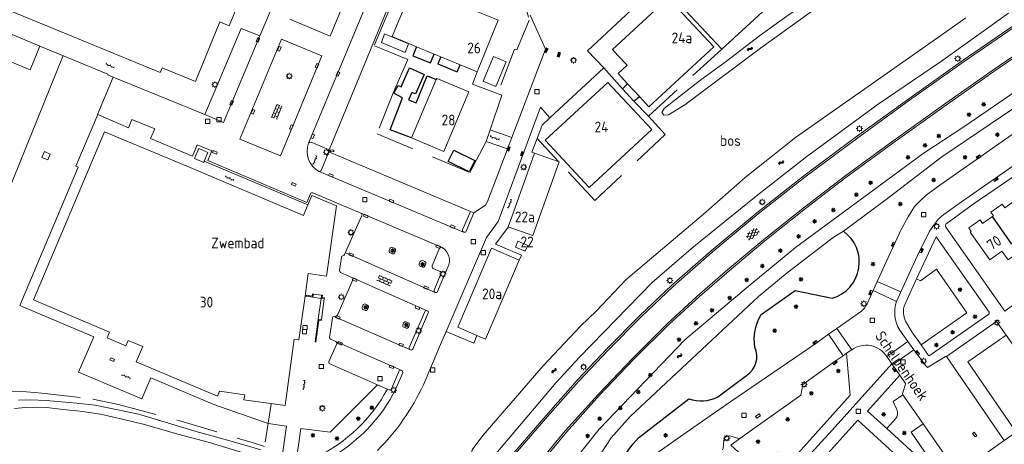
# Model space of a CAD drawing. Extents: x 168769 to 512904, y 516715 to 1559940.
# Tile 88 of 256: x 169303 to 169532, y 520056 to 520155. Entities that reach past the tile are written whole.
import ezdxf

# ---------------------------------------------------------------- set-up
doc = ezdxf.new("R2010")
doc.units = 0
doc.header["$MEASUREMENT"] = 0
doc.linetypes.add('LP', pattern=[14, 9, -5])
doc.layers.get('0').update_dxf_attribs({"linetype": 'CONTINUOUS'})
for name, color, linetype, lineweight in [('B01_HOOFDGEBOUW', 10, 'CONTINUOUS', 0), ('B02_bijgebouw', 12, 'CONTINUOUS', 0), ('B03_Overig_bouwwerk', 12, 'CONTINUOUS', 0), ('B07_scheidingsmuur', 14, 'CONTINUOUS', 25), ('Q04_wegmarkering', 7, 'CONTINUOUS', 0), ('Q21_LANTAARNPAAL', 7, 'CONTINUOUS', 18), ('Q23_kolk', 7, 'CONTINUOUS', 18), ('Q26_BOOM', 7, 'CONTINUOUS', 18), ('Q28_rioolput', 7, 'CONTINUOUS', 18), ('Q92_BRANDKRAAN', 7, 'CONTINUOUS', 0), ('Q96_STRAATKOLK', 7, 'CONTINUOUS', 0), ('Q97_TROTTOIRKOLK', 7, 'CONTINUOUS', 0), ('S01_symb_gesloten_verh', 7, 'CONTINUOUS', 0), ('S02_symb_open_verh', 7, 'CONTINUOUS', 13), ('T01_Muur', 10, 'CONTINUOUS', 0), ('T03_HEK', 34, 'CONTINUOUS', 0), ('T09_INSTEEKSLOOT', 72, 'CONTINUOUS', 0), ('T51_CULTUURSCHEIDING', 3, 'CONTINUOUS', 0), ('V00_kant_verharding', 252, 'CONTINUOUS', 0), ('V11_VERKEERSDREMPEL', 7, 'CONTINUOUS', 0)]:
    doc.layers.add(name, color=color, linetype=linetype, lineweight=lineweight)
for name, color, linetype in [('B14_dakrand_bijgebouw', 30, 'CONTINUOUS'), ('S05_Water', 132, 'CONTINUOUS'), ('T20_TALUD', 34, 'CONTINUOUS'), ('Z02_Huisnummer', 253, 'CONTINUOUS'), ('Z05_Cultuuraanduiding', 3, 'CONTINUOUS'), ('Z06_STRAATNAAM', 7, 'CONTINUOUS'), ('Z09_FUNCTIEAANDUIDING', 7, 'CONTINUOUS')]:
    doc.layers.add(name, color=color, linetype=linetype)
doc.styles.add('ISOCP', font='isocp.shx', dxfattribs={"height": 1.8})

# ---------------------------------------------------------------- blocks, each defined once
blk = doc.blocks.new('Q21')
at = {"color": 0}
for points in [[(-1.5, 0), (-1, 0)], [(-1.06, 1.06), (-0.71, 0.71)], [(0, 1.5), (0, 1)], [(1.06, 1.06), (0.71, 0.71)], [(1.5, 0), (1, 0)], [(-1.06, -1.06), (-0.71, -0.71)], [(0, -1.5), (0, -1)], [(1.06, -1.06), (0.71, -0.71)]]:
    blk.add_lwpolyline(points, dxfattribs=at)
blk.add_circle((0, 0), 1, dxfattribs=at)
blk = doc.blocks.new('Q26')
at = {"color": 0}
for p, q in [((-1, 0), (1, 0)), ((-0.7, 0.7), (0.7, -0.7)), ((0.7, 0.7), (-0.7, -0.7)), ((0, 1), (0, -1))]:
    blk.add_line(p, q, dxfattribs=at)
blk = doc.blocks.new('Q28')
at = {"color": 0}
blk.add_lwpolyline([(1, 1), (1, -1), (-1, -1), (-1, 1)], close=True, dxfattribs=at)
blk = doc.blocks.new('Q97')
blk.add_hatch(color=256).paths.add_polyline_path([(-1, 1), (-1, 0), (1, 1)])
blk.add_line((1, 1), (-1, 0))
at = {"color": 0}
for points in [[(-1, 0), (-1, 1), (1, 1), (1, 0), (-1, 0)], [(0, 0.8), (0, 1)]]:
    blk.add_lwpolyline(points, dxfattribs=at)
blk = doc.blocks.new('Q23')
at = {"color": 0}
blk.add_lwpolyline([(0.99, -0.5), (-0.99, -0.5), (-0.99, 0.5), (0.99, 0.5), (0.99, -0.5)], dxfattribs=at)
blk = doc.blocks.new('Q96')
for p, q in [((-1, 0.88), (1, 0.88)), ((-1, 0.75), (1, 0.75)), ((-1, 0.63), (1, 0.63)), ((-1, 0.5), (1, 0.5)), ((-1, 0.38), (1, 0.38)), ((-1, 0.25), (1, 0.25)), ((-1, 0.12), (1, 0.12))]:
    blk.add_line(p, q)
at = {"color": 0}
blk.add_lwpolyline([(1, 1), (1, 0), (-1, 0), (-1, 1), (1, 1)], dxfattribs=at)
blk = doc.blocks.new('S05')
at = {"color": 0}
for p, q in [((0.08, 0.3), (0.38, 0.59)), ((0.11, -0.19), (0.41, 0.09)), ((0.38, 0.59), (0.68, 0.71)), ((0.41, 0.09), (0.71, 0.21)), ((0.68, 0.71), (1.01, 0.62)), ((0.71, 0.21), (1.02, 0.12)), ((1.01, 0.62), (1.33, 0.37)), ((1.02, 0.12), (1.36, -0.12)), ((1.33, 0.37), (1.66, 0.13)), ((1.66, 0.13), (1.97, 0.04)), ((1.97, 0.04), (2.28, 0.16)), ((2.28, 0.16), (2.58, 0.44)), ((1.36, -0.12), (1.68, -0.37)), ((1.68, -0.37), (2, -0.46)), ((2, -0.46), (2.31, -0.33)), ((2.31, -0.33), (2.61, -0.05))]:
    blk.add_line(p, q, dxfattribs=at)
blk = doc.blocks.new('S014')
at = {"color": 0}
for p, q in [((0, -0.75), (4.2, 1.67)), ((0, 0.65), (1.78, 1.67)), ((5.07, -1.52), (0, 1.4)), ((2.64, -1.52), (0, 0)), ((1.08, -1.52), (6.15, 1.4)), ((6.15, -0.75), (1.95, 1.67)), ((3.51, -1.52), (6.15, 0)), ((6.15, 0.65), (4.37, 1.67))]:
    blk.add_line(p, q, dxfattribs=at)
blk = doc.blocks.new('S026')
for p, q in [((0, 0), (4.4, 0)), ((0.2, 0.5), (0.2, 0)), ((1.2, 0), (1.2, -0.5)), ((2.2, 0.5), (2.2, 0)), ((3.2, 0), (3.2, -0.5)), ((4.2, 0.5), (4.2, 0))]:
    blk.add_line(p, q)
blk = doc.blocks.new('S024')
at = {"color": 0}
for p, q in [((0, 1.2), (6.7, 1.2)), ((0, 0), (6.7, 0)), ((0.2, 1.2), (0.2, 0)), ((1.25, 1.5), (1.25, 1.2)), ((1.25, 0), (1.25, -1.2)), ((2.3, 1.2), (2.3, 0)), ((3.35, 1.5), (3.35, 1.2)), ((3.35, 0), (3.35, -1.2)), ((4.4, 1.2), (4.4, 0)), ((5.45, 1.5), (5.45, 1.2)), ((5.45, 0), (5.45, -1.2)), ((6.5, 1.2), (6.5, 0)), ((0, -1.2), (6.7, -1.2)), ((0.2, -1.2), (0.2, -1.5)), ((2.3, -1.2), (2.3, -1.5)), ((4.4, -1.2), (4.4, -1.5)), ((6.5, -1.2), (6.5, -1.5))]:
    blk.add_line(p, q, dxfattribs=at)
blk = doc.blocks.new('Q92')
at = {"color": 0}
blk.add_ellipse((0, 0), major_axis=(-0.991, 0), ratio=0.499983, start_param=1.570796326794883, end_param=7.853981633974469, dxfattribs=at)

msp = doc.modelspace()

# ---------------------------------------------------------------- linework, layer by layer
at = {"layer": 'B01_HOOFDGEBOUW'}
for points in [[(169345.03, 520190.15), (169354.74, 520186.14), (169352.96, 520181.86), (169359.55, 520179.11), (169353.29, 520163.99), (169355.41, 520163.11), (169351.38, 520153.31), (169349.24, 520154.19), (169343.51, 520140.33), (169335.79, 520143.51), (169335.33, 520142.39), (169300.74, 520156.62)], [(169465.82, 520169.21), (169455.27, 520159.53), (169466.11, 520147.86)], [(169484.1, 520164.41), (169466.11, 520147.86)], [(169395.01, 520148.43), (169389.32, 520150.79), (169394.32, 520162.81), (169414.06, 520154.6), (169409.12, 520142.57), (169405.22, 520144.19)], [(169441.4, 520146.97), (169440.66, 520147.77), (169453.68, 520159.82), (169464.28, 520148.37)], [(169395.01, 520148.43), (169399.14, 520146.71)], [(169464.28, 520148.37), (169449.16, 520134.38), (169446.93, 520136.78)], [(169400.69, 520146.07), (169399.14, 520146.71)], [(169400.69, 520146.07), (169405.22, 520144.19)], [(169441.87, 520146.48), (169441.4, 520146.97)], [(169441.96, 520142.15), (169444.09, 520144.12), (169441.87, 520146.48)], [(169441.96, 520142.15), (169444.14, 520139.79), (169446.93, 520136.78)], [(169399.63, 520140.81), (169399.73, 520141.04), (169407.21, 520137.91), (169401.36, 520124.01), (169393.89, 520127.15)], [(169399.63, 520140.81), (169393.89, 520127.15)], [(169449.81, 520129.14), (169435.21, 520115.61), (169425.02, 520126.6), (169439.63, 520140.12), (169449.81, 520129.14)], [(169348.68, 520066.97), (169329.75, 520074.92), (169331.27, 520078.51), (169327.86, 520079.95), (169327.33, 520078.71), (169322.95, 520080.54), (169323.54, 520081.87), (169305.84, 520089.4), (169322.39, 520128.57), (169341.4, 520120.67)], [(169416.35, 520106.4), (169422.14, 520104.43), (169428.27, 520121.56), (169422.49, 520123.62)], [(169422.49, 520123.62), (169417.2, 520108.8)], [(169341.4, 520120.67), (169368.72, 520109.11), (169369.75, 520111.54)], [(169369.75, 520111.54), (169370.68, 520113.74), (169376.38, 520111.34), (169374.08, 520094.91), (169369.79, 520095.52), (169369.06, 520090.28)], [(169534.27, 520112.43), (169532.05, 520110.87), (169531.47, 520111.69), (169528.84, 520109.84), (169529.42, 520109.03), (169529.18, 520108.86)], [(169417.2, 520108.8), (169416.35, 520106.4), (169416.35, 520106.4)], [(169529.18, 520108.86), (169526.87, 520107.24), (169526.3, 520108.05), (169523.66, 520106.21), (169524.24, 520105.38), (169524.01, 520105.21), (169528.55, 520098.76), (169531.37, 520100.73)], [(169420.37, 520100.73), (169418.06, 520101.67), (169418.64, 520103.06), (169420.93, 520102.11), (169420.37, 520100.73)], [(169534.04, 520102.61), (169535.44, 520100.57), (169532.82, 520098.75), (169531.37, 520100.73)], [(169418.95, 520098.67), (169412.48, 520101.46), (169404.62, 520083.02), (169409.11, 520081.12)], [(169417.38, 520094.98), (169418.95, 520098.67)], [(169409.11, 520081.12), (169411.13, 520080.27), (169417.38, 520094.98)], [(169369.06, 520090.28), (169367.65, 520080.11), (169367.25, 520080.16)], [(169367.25, 520080.16), (169366.56, 520080.26), (169364.4, 520064.77)], [(169364.4, 520064.77), (169354.84, 520066.1), (169355.01, 520067.29), (169349.16, 520068.09), (169348.68, 520066.97)]]:
    msp.add_lwpolyline(points, dxfattribs=at)
msp.add_lwpolyline([(169343.34, 520122.34), (169344.3, 520124.66), (169346.42, 520123.76), (169345.58, 520121.73), (169345.46, 520121.45)], close=True, dxfattribs=at)
at = {"layer": 'B02_bijgebouw'}
for points in [[(169387.58, 520151.4), (169393.14, 520149.08), (169392.42, 520147.09), (169386.86, 520149.41), (169387.58, 520151.4)], [(169413.51, 520139.14), (169410.54, 520140.36), (169412.94, 520146.15), (169415.9, 520144.92), (169413.51, 520139.14)]]:
    msp.add_lwpolyline(points, dxfattribs=at)
at = {"layer": 'B03_Overig_bouwwerk'}
msp.add_lwpolyline([(169308.37, 520123.97), (169307.79, 520122.61), (169309.16, 520122.03), (169309.73, 520123.39), (169308.37, 520123.97)], dxfattribs=at)
at = {"layer": 'B07_scheidingsmuur'}
msp.add_lwpolyline([(169533.71, 520102.38), (169529.18, 520108.86)], dxfattribs=at)
at = {"layer": 'B14_dakrand_bijgebouw'}
for points in [[(169395.01, 520148.43), (169394.14, 520146.33), (169398.29, 520144.68), (169399.14, 520146.71)], [(169391.79, 520136.51), (169389.76, 520137.57), (169390.72, 520139.42), (169391.49, 520139.1), (169393.36, 520143.47), (169396.81, 520141.95), (169394.82, 520137.41), (169393.92, 520137.75), (169393.14, 520136.02)], [(169393.14, 520136.02), (169394.92, 520135.36), (169397.53, 520141.66), (169399.63, 520140.81)], [(169444.14, 520139.79), (169443, 520138.64), (169445.67, 520135.7), (169446.93, 520136.78)], [(169393.89, 520127.15), (169388.9, 520129.06), (169391.79, 520136.51)], [(169408.58, 520121.93), (169407.31, 520119.24), (169402.42, 520121.7), (169403.7, 520124.33), (169408.58, 520121.93)]]:
    msp.add_lwpolyline(points, dxfattribs=at)
at = {"layer": 'B14_dakrand_bijgebouw', "flags": 128}
msp.add_lwpolyline([(169400.69, 520146.07), (169400.01, 520144.43), (169404.53, 520142.58), (169405.22, 520144.19)], dxfattribs=at)
at = {"layer": 'Q04_wegmarkering'}
for points in [[(169365.51, 520154.82), (169374.89, 520150.88), (169384.58, 520174.35)], [(169389.98, 520174.27), (169369.88, 520125.92)], [(169345.71, 520132.6), (169350.06, 520130.78), (169358.55, 520150.98)], [(169363.36, 520123.02), (169353.91, 520126.87), (169363.57, 520150.19), (169373, 520146.29), (169363.36, 520123.02)], [(169372.32, 520119.32), (169406, 520105.2)], [(169382.12, 520109.59), (169401.01, 520101.61)], [(169378.47, 520100.36), (169399.39, 520091.14)], [(169379.99, 520094.64), (169397.5, 520086.86)], [(169375.97, 520085.47), (169393.6, 520077.74)], [(169391.61, 520072.95), (169376.27, 520079.69)]]:
    msp.add_lwpolyline(points, dxfattribs=at)
at = {"layer": 'T01_Muur'}
for points in [[(169369.39, 520090.24), (169369.42, 520090.46), (169370.71, 520090.28), (169370.78, 520090.81), (169371.01, 520090.77)], [(169371.01, 520090.77), (169370.91, 520090.03)], [(169369.39, 520090.23), (169369.39, 520090.24)], [(169370.91, 520090.03), (169369.39, 520090.23)], [(169372.8, 520089.76), (169372.9, 520090.52)], [(169373.55, 520089.67), (169372.8, 520089.76)], [(169372.9, 520090.52), (169372.9, 520090.52), (169373.1, 520090.48)], [(169373.1, 520090.48), (169373.04, 520089.94), (169373.58, 520089.88), (169373.55, 520089.67)], [(169372.13, 520084.92), (169371.39, 520079.59), (169371.6, 520079.56), (169372.31, 520084.68), (169372.85, 520084.61), (169372.88, 520084.82)], [(169372.88, 520084.82), (169372.13, 520084.92)]]:
    msp.add_lwpolyline(points, dxfattribs=at)
at = {"layer": 'T03_HEK', "linetype": 'LP'}
for points in [[(169415.24, 520177.53), (169421.26, 520154.64), (169418.41, 520147.69), (169417.83, 520147.88)], [(169385.26, 520148.89), (169394.96, 520171.86)], [(169385.24, 520148.65), (169393.03, 520145.45), (169389.7, 520137.79), (169385.84, 520128.13), (169407.46, 520119.07), (169411.24, 520126.35)], [(169417.83, 520147.88), (169413.89, 520137.52)], [(169449.07, 520132.27), (169466.11, 520147.86)], [(169438.69, 520143.48), (169443, 520138.64)], [(169412.17, 520129.05), (169414.92, 520137.13), (169408.09, 520139.73), (169409.12, 520142.57)], [(169445.67, 520135.7), (169449.07, 520132.27)], [(169449.07, 520132.27), (169452.98, 520127.97), (169436.54, 520112.57), (169428.27, 520121.56)], [(169428.08, 520121.63), (169423.16, 520127)], [(169289.47, 520064.28), (169292.26, 520065.85), (169294.58, 520066.93), (169298.12, 520067.94), (169302.39, 520068.15), (169307.75, 520067.68), (169319.6, 520066.26), (169325.65, 520065.02), (169339.88, 520061.2), (169356.77, 520056.14)], [(169361.14, 520065.12), (169359.62, 520055.24), (169356.77, 520056.14)]]:
    msp.add_lwpolyline(points, dxfattribs=at)
at = {"layer": 'T09_INSTEEKSLOOT'}
for points in [[(169504.12, 520112.57), (169517.36, 520122.72), (169550.68, 520145.29), (169576, 520161.9), (169584.45, 520167), (169602.13, 520176.55), (169616.61, 520184.09), (169636.63, 520194.11), (169646.49, 520198.58), (169668.69, 520208.02)], [(169503.94, 520168.39), (169486.51, 520156.28), (169475.13, 520148.06), (169457.51, 520134.85), (169453.72, 520132.53), (169452.66, 520132.49), (169452.18, 520133.08), (169452.73, 520133.99), (169460.97, 520140.46), (169467.22, 520145.02), (169474.95, 520150.99), (169481.58, 520155.75), (169494.15, 520164.08)], [(169532.91, 520156.27), (169517.04, 520144.9), (169502.57, 520135.04), (169485.94, 520122.84), (169474.11, 520113.61), (169459.53, 520101.73), (169449.89, 520093.43), (169433.01, 520076.03), (169427.57, 520070.15), (169413.92, 520054.01), (169411.1, 520052.19), (169409.54, 520052.22), (169408.67, 520052.6), (169407.83, 520053.56), (169407.99, 520054.44), (169410.5, 520057.81), (169424.53, 520074.01), (169433.19, 520083.3), (169436.9, 520086.76), (169443.77, 520094.11), (169461.89, 520109.37), (169471.6, 520117.91), (169483.31, 520127.29), (169517.14, 520151.05)], [(169517.14, 520151.05), (169523, 520155.16)], [(169542.58, 520143.47), (169522.71, 520129.89), (169513.01, 520123.53), (169483.34, 520101.59), (169471.84, 520092.16), (169457.52, 520080.08), (169437.54, 520059.23), (169430.01, 520049.79), (169429.19, 520047.95), (169429.4, 520046.63), (169430.65, 520045.28), (169432.72, 520045.23), (169433.94, 520045.9), (169435.04, 520047.64), (169437.92, 520053.44), (169440.39, 520057.27), (169444.8, 520062.22), (169474.71, 520090.22), (169481.33, 520095.68), (169492.1, 520103.94)], [(169492.1, 520103.94), (169494.47, 520105.4), (169504.12, 520112.57)]]:
    msp.add_lwpolyline(points, dxfattribs=at)
at = {"layer": 'T20_TALUD'}
msp.add_lwpolyline([(169430.65, 520045.28), (169433.02, 520042.9, 0.329643), (169438.81, 520044.48), (169441.95, 520047.78), (169442.64, 520051.28, -0.087769), (169446.7, 520057.2), (169458.48, 520066.35, 0.210944), (169465.24, 520066.78), (169471.89, 520071.8, 0.372841), (169473.86, 520078.37, -0.191214), (169475.34, 520085.97), (169483.21, 520091.6), (169491.88, 520089.77, 0.622796), (169494.47, 520105.4)], format="xyb", dxfattribs=at)
at = {"layer": 'T51_CULTUURSCHEIDING'}
for points in [[(169289.47, 520064.28), (169285.73, 520081.75), (169285.04, 520084.37), (169285.46, 520091.66), (169291.29, 520092.71), (169301.07, 520117.57), (169312.75, 520146.35)], [(169511.51, 520094.28), (169512.42, 520093.86), (169516.12, 520096.55), (169523.23, 520086.4), (169512.55, 520078.93)], [(169532.35, 520081.17), (169523.45, 520074.93), (169534.74, 520058.52)], [(169495.21, 520076.94), (169496.04, 520067.16), (169483.9, 520053.69), (169479.27, 520053.86), (169475.09, 520049.29)], [(169519.23, 520048.03), (169514.41, 520052.42), (169510.24, 520058.53), (169513.04, 520060.48)]]:
    msp.add_lwpolyline(points, dxfattribs=at)
msp.add_lwpolyline([(169508.3, 520067.27), (169506.08, 520065.73), (169506.94, 520063.82, -0.298323), (169506.59, 520061.65), (169504.54, 520059.4)], format="xyb", dxfattribs=at)
at = {"layer": 'V00_kant_verharding'}
for points in [[(169340.75, 520191.76), (169342.03, 520192.46), (169343.05, 520192.58), (169361.34, 520184.84), (169366.9, 520182.41), (169367.9, 520181.84), (169368.69, 520180.75), (169369.15, 520179.75), (169369.51, 520178.62), (169369.26, 520176.82), (169368.44, 520175.23), (169368.07, 520175.27), (169364.17, 520176.88), (169357.88, 520161.57), (169358.08, 520161.41), (169362.2, 520159.57), (169358.55, 520150.98), (169354.16, 520152.66)], [(169394.28, 520171.88), (169374.68, 520124.41)], [(169631.38, 520169.17), (169606.18, 520164.62), (169588.05, 520161.29), (169583.29, 520160.24), (169581.17, 520159.54), (169579.09, 520158.78), (169577.22, 520157.83), (169575.55, 520156.87), (169573.51, 520155.55), (169565.27, 520149.88), (169540, 520132.28), (169516.9, 520116.18), (169513.76, 520113.82), (169512.32, 520112.48), (169511.01, 520111.16), (169509.52, 520108.75), (169507.94, 520105.8), (169504.57, 520098.6)], [(169426.08, 520131.84), (169438.69, 520143.48), (169434.87, 520147.49), (169445.06, 520156.98), (169453.29, 520161.79)], [(169370.11, 519978.48), (169377.81, 519992.99), (169382.81, 520002.17), (169388.03, 520011.21), (169393.03, 520019.32), (169398.74, 520028.03), (169404.72, 520036.76), (169410.98, 520045.19), (169417.72, 520053.72), (169425.79, 520063.09), (169432.54, 520070.73), (169439.37, 520077.98), (169446.96, 520085.68), (169454.52, 520092.82), (169463.68, 520100.86), (169474.33, 520109.73), (169485.26, 520118.33), (169497.24, 520127.27), (169509.68, 520136.31), (169522.32, 520145.26), (169536.48, 520155.04)], [(169421.47, 520155.8), (169425.08, 520147.86)], [(169320.77, 520132.59), (169320.73, 520132.63), (169324.38, 520141.29), (169345.71, 520132.6), (169354.16, 520152.66)], [(169370.46, 519978.27), (169378.14, 519992.76), (169383.15, 520001.95), (169388.37, 520011.01), (169393.38, 520019.11), (169399.08, 520027.82), (169405.04, 520036.53), (169411.3, 520044.95), (169418.03, 520053.47), (169426.07, 520062.81), (169432.85, 520070.48), (169439.64, 520077.69), (169447.24, 520085.39), (169454.78, 520092.52), (169463.93, 520100.56), (169474.59, 520109.43), (169485.48, 520117.99), (169497.53, 520126.98), (169509.85, 520135.94), (169522.6, 520144.96), (169536.72, 520154.72)], [(169586.58, 520152.45), (169584.66, 520153.62), (169583.89, 520153.93), (169583.48, 520153.93), (169582.24, 520153.52), (169580.68, 520152.82), (169579.73, 520152.36), (169578.25, 520151.37), (169572.07, 520147.18), (169565.3, 520142.44), (169545.48, 520128.67), (169521.95, 520112.24), (169517.82, 520109.31), (169517.08, 520108.7), (169516.36, 520107.98), (169515.65, 520107.05), (169514.5, 520105.43), (169511.74, 520099.74)], [(169300.81, 520151.29), (169298.51, 520145.75), (169305.02, 520143.05), (169307.32, 520148.59)], [(169307.32, 520148.59), (169300.81, 520151.29)], [(169375.28, 519975.14), (169380.27, 519984.97), (169384.56, 519993.05), (169389.66, 520002.19), (169395.19, 520011.56), (169401.85, 520021.98), (169408.46, 520031.64), (169415.23, 520040.88), (169422.65, 520050.38), (169429.68, 520058.83), (169437.39, 520067.45), (169445.3, 520075.75), (169453.6, 520083.99), (169461.13, 520090.91), (169467.56, 520096.5), (169475.91, 520103.47), (169485.39, 520111.03), (169494.82, 520118.23), (169505.71, 520126.23), (169518.32, 520135.27), (169529.29, 520142.96), (169541.75, 520151.48)], [(169375.6, 519974.97), (169380.63, 519984.8), (169384.92, 519992.87), (169390, 520001.97), (169395.53, 520011.35), (169402.18, 520021.75), (169408.77, 520031.39), (169415.54, 520040.64), (169422.95, 520050.11), (169429.98, 520058.56), (169437.68, 520067.17), (169445.59, 520075.47), (169453.88, 520083.71), (169460.93, 520090.19), (169467.82, 520096.19), (169476.17, 520103.18), (169485.63, 520110.71), (169495.04, 520117.9), (169505.94, 520125.9), (169518.49, 520134.9), (169529.51, 520142.62), (169541.99, 520151.16)], [(169307.32, 520148.59), (169323.16, 520142.03), (169323.1, 520141.87)], [(169425.08, 520147.86), (169417.21, 520127.26)], [(169323.1, 520141.87), (169324.38, 520141.29)], [(169423.93, 520134.33), (169414.06, 520107.68)], [(169423.93, 520134.33), (169426.08, 520131.84)], [(169564.45, 520128.31), (169559.29, 520135.81), (169540.15, 520122.28), (169524.65, 520111.7), (169518.35, 520107.03), (169518.22, 520106.71), (169518.31, 520106.32), (169532.08, 520086.76), (169537.11, 520090.48)], [(169319.83, 520080.79), (169302.64, 520088.08), (169316.25, 520120.36), (169315.71, 520120.58), (169320.77, 520132.59)], [(169423.16, 520127), (169424.28, 520130.17), (169426.08, 520131.84)], [(169411.24, 520126.35), (169412.17, 520129.05)], [(169417.21, 520127.26), (169412.17, 520129.05)], [(169374.68, 520124.41), (169374.68, 520124.41), (169370.46, 520126.14)], [(169416.19, 520124.59), (169411.24, 520126.35)], [(169417.21, 520127.26), (169416.19, 520124.59)], [(169423.16, 520127), (169421.92, 520123.82), (169422.49, 520123.62)], [(169372.85, 520119.56), (169374.61, 520123.93)], [(169374.61, 520123.93), (169374.68, 520124.41)], [(169374.61, 520123.93), (169407.63, 520110.03)], [(169411.56, 520112.32), (169416.12, 520124.4)], [(169416.19, 520124.59), (169416.12, 520124.4)], [(169369.75, 520111.54), (169345.58, 520121.73)], [(169408.41, 520109.7), (169411.08, 520111.49)], [(169411.08, 520111.49), (169411.56, 520112.32)], [(169407.63, 520110.03), (169405.74, 520105.74)], [(169406.59, 520105.39), (169408.41, 520109.7)], [(169408.41, 520109.7), (169407.63, 520110.03)], [(169414.06, 520107.68), (169411.36, 520103.97)], [(169416.35, 520106.39), (169413.41, 520102.38), (169419.45, 520099.8), (169418.95, 520098.67)], [(169411.36, 520103.97), (169401.92, 520081.99)], [(169508.45, 520086.24), (169508.47, 520087.3), (169508.63, 520087.93), (169510.72, 520092.59), (169511.51, 520094.28), (169516.1, 520104.06), (169528.4, 520086.52), (169528.44, 520086.24), (169528.32, 520086.05), (169514.44, 520076.35), (169514.32, 520076.4), (169512.55, 520078.93), (169510.42, 520081.95), (169508.89, 520084.41), (169508.59, 520085.36), (169508.45, 520086.24)], [(169388.63, 520100.89), (169388.87, 520101.43)], [(169389.39, 520100.12), (169388.86, 520100.37)], [(169389.41, 520101.65), (169389.98, 520101.4)], [(169390.16, 520100.87), (169389.91, 520100.32)], [(169398.68, 520097.31), (169400.42, 520101.43)], [(169395.67, 520097.8), (169395.9, 520098.36)], [(169396.4, 520098.56), (169396.97, 520098.32)], [(169397.18, 520097.77), (169396.94, 520097.23)], [(169396.42, 520097.03), (169395.89, 520097.26)], [(169400.51, 520096.01), (169398.89, 520096.75)], [(169399.12, 520091.69), (169400.73, 520095.45)], [(169402.36, 520097.03), (169399.95, 520091.34)], [(169372.9, 520090.52), (169371.01, 520090.77)], [(169369.39, 520090.23), (169369.06, 520090.28)], [(169370.91, 520090.03), (169372.8, 520089.76)], [(169372.8, 520089.76), (169372.13, 520084.92)], [(169372.88, 520084.82), (169373.55, 520089.67)], [(169382.36, 520087.72), (169382.6, 520088.23)], [(169383.1, 520086.92), (169382.56, 520087.16)], [(169383.15, 520088.42), (169383.64, 520088.19)], [(169383.88, 520087.67), (169383.64, 520087.12)], [(169393.35, 520078.29), (169396.94, 520086.65)], [(169397.78, 520086.35), (169394.17, 520077.93)], [(169391.84, 520083.57), (169392.07, 520084.12)], [(169392.6, 520084.3), (169393.16, 520084.08)], [(169518.45, 520076.2), (169530.11, 520084.37), (169532.35, 520081.17), (169543.84, 520064.74), (169534.74, 520058.52), (169531.93, 520056.6)], [(169392.6, 520082.78), (169392.04, 520083.02)], [(169393.35, 520083.53), (169393.13, 520083.01)], [(169401.92, 520081.99), (169400.63, 520078.97), (169396.63, 520069.59)], [(169401.92, 520081.99), (169408.37, 520079.29), (169409.11, 520081.12)], [(169319.83, 520080.79), (169316.29, 520072.54), (169331.06, 520066.29), (169333.14, 520071.19), (169347.78, 520064.98), (169360.45, 520060.55), (169364.76, 520059.93), (169363.54, 520051.26)], [(169488.02, 520079.25), (169468.23, 520065.71), (169457.83, 520058.49), (169450.74, 520053.52)], [(169495.21, 520076.94), (169496.39, 520077.77)], [(169470.34, 520057.07), (169484.57, 520067.18), (169484.98, 520069.69), (169492.28, 520074.96)], [(169492.28, 520074.96), (169494.42, 520076.39)], [(169494.42, 520076.39), (169495.21, 520076.94)], [(169513.75, 520073.91), (169514.02, 520073.67), (169518.22, 520076.21), (169518.45, 520076.2)], [(169518.45, 520076.2), (169531.93, 520056.6)], [(169391.02, 520072.82), (169389.2, 520068.64)], [(169389.97, 520068.2), (169391.81, 520072.42)], [(169491.82, 520059.04), (169505.77, 520074.51)], [(169505.77, 520074.51), (169505.93, 520074.27), (169507.61, 520071.82)], [(169520.66, 520049.56), (169519.23, 520048.03), (169518.21, 520046.93), (169504.54, 520059.4), (169500.11, 520063.45), (169507.61, 520071.82)], [(169507.61, 520071.82), (169508.9, 520069.88), (169508.96, 520069.74), (169508.22, 520067.6), (169508.3, 520067.27), (169513.04, 520060.48), (169520.66, 520049.56)], [(169366.8, 520050.01), (169368.12, 520059.41), (169374.88, 520058.53), (169385.96, 520069.6)], [(169388.24, 520068.6), (169385.96, 520069.6)], [(169388.64, 520068.42), (169388.24, 520068.6)], [(169389.97, 520068.2), (169389.61, 520067.47)], [(169358.79, 520054.42), (169357.22, 520054.94), (169349.91, 520057.04), (169343.95, 520058.65), (169334.7, 520061.47), (169330.27, 520062.72), (169325.47, 520063.79), (169320.19, 520064.83), (169315.87, 520065.33), (169308.76, 520065.94), (169305.11, 520066.09), (169302.34, 520066.02)], [(169301.39, 520064.05), (169303.97, 520064.34), (169306.73, 520064.39), (169308.95, 520064.3), (169312.76, 520063.85), (169316.72, 520063.44), (169321.41, 520062.74), (169326.84, 520061.52), (169331.67, 520060.34), (169339.4, 520058.1), (169346.77, 520056.18), (169354.42, 520053.79), (169357.63, 520052.69)], [(169484.85, 520039.85), (169481.51, 520043.01), (169480.62, 520043.82), (169486.55, 520050.39), (169487.31, 520049.72), (169497.86, 520061.36), (169516.07, 520044.63)], [(169491.82, 520059.04), (169479.37, 520045.37), (169475.09, 520049.29), (169468.24, 520055.55), (169470.34, 520057.07)], [(169470.34, 520057.07), (169470.14, 520057.05), (169468.01, 520057.68), (169467.3, 520057.6), (169466.78, 520057.2), (169466.6, 520056.6), (169466.47, 520054.84), (169466.33, 520054.46)], [(169531.93, 520056.6), (169528.21, 520054.01), (169528.09, 520053.69), (169540.01, 520036.63), (169554.6, 520015.93), (169565.73, 520000)]]:
    msp.add_lwpolyline(points, dxfattribs=at)
for points in [[(169385.96, 520069.6), (169374.82, 520074.48, -0.391469), (169374.61, 520075.04), (169376.45, 520079.16, 0.385456), (169376.21, 520079.72), (169375.02, 520080.24, -0.254794), (169374.74, 520080.63), (169375.42, 520085.17, -0.371407), (169375.77, 520085.53), (169375.96, 520085.47, 0.301025), (169376.52, 520085.68), (169380.22, 520094.08, 0.316228), (169379.99, 520094.64), (169377.35, 520095.81, -0.301278), (169377.11, 520096.27), (169377.54, 520099.33, -0.335267), (169377.89, 520099.66, 0.2), (169378.29, 520099.95), (169382.32, 520109.08, 0.403375), (169382.08, 520109.63), (169370.84, 520114.34, 0.336351), (169370.3, 520114.14), (169369.46, 520112.13), (169346.4, 520121.9), (169347.35, 520124.15), (169343.95, 520125.54), (169342.83, 520122.92), (169333.07, 520127.03), (169334.05, 520129.28), (169328.74, 520131.47), (169327.96, 520129.54), (169320.77, 520132.59)], [(169369.88, 520125.92, 0.368572), (169372.32, 520119.32)], [(169370.46, 520126.14, 0.234637), (169369.88, 520125.92)], [(169372.32, 520119.32, 0.209531), (169372.85, 520119.56)], [(169405.74, 520105.74, 0.865587), (169406.59, 520105.39)], [(169388.86, 520100.37, -0.341463), (169388.63, 520100.89)], [(169388.87, 520101.43, -0.33196), (169389.41, 520101.65)], [(169389.91, 520100.32, -0.316271), (169389.39, 520100.12)], [(169389.98, 520101.4, -0.34017), (169390.16, 520100.87)], [(169400.42, 520101.43, -0.390275), (169401.01, 520101.61)], [(169401.01, 520101.61, -0.377571), (169402.36, 520097.03)], [(169395.89, 520097.26, -0.382786), (169395.67, 520097.8)], [(169395.9, 520098.36, -0.320376), (169396.4, 520098.56)], [(169396.97, 520098.32, -0.38035), (169397.18, 520097.77)], [(169488.02, 520079.25), (169491.01, 520081.37), (169492.95, 520082.73), (169498.69, 520086.78, 0.109755), (169499.96, 520088.46), (169501.37, 520091.55), (169502.33, 520093.69), (169504.57, 520098.6)], [(169511.74, 520099.74), (169507.83, 520091.25), (169506.86, 520089.05, 0.232939), (169507.6, 520082.37), (169509.49, 520079.68), (169510.86, 520077.74), (169513.75, 520073.91)], [(169396.94, 520097.23, -0.372908), (169396.42, 520097.03)], [(169398.89, 520096.75, -0.337903), (169398.68, 520097.31)], [(169400.73, 520095.45, 0.370326), (169400.51, 520096.01)], [(169399.95, 520091.34, -0.883449), (169399.12, 520091.69)], [(169382.6, 520088.23, -0.365225), (169383.15, 520088.42)], [(169382.56, 520087.16, -0.384183), (169382.36, 520087.72)], [(169383.64, 520087.12, -0.368481), (169383.1, 520086.92)], [(169383.64, 520088.19, -0.324073), (169383.88, 520087.67)], [(169396.94, 520086.65, -0.869811), (169397.78, 520086.35)], [(169392.07, 520084.12, -0.293474), (169392.6, 520084.3)], [(169393.16, 520084.08, -0.363263), (169393.35, 520083.53)], [(169392.04, 520083.02, -0.356045), (169391.84, 520083.57)], [(169393.13, 520083.01, -0.363765), (169392.6, 520082.78)], [(169394.17, 520077.93, -0.908086), (169393.35, 520078.29)], [(169505.77, 520074.51), (169504.55, 520076.22, 0.425934), (169496.39, 520077.77)], [(169391.81, 520072.42, 0.858292), (169391.02, 520072.82)], [(169388.24, 520068.6, -0.158385), (169371.72, 520052.76)], [(169396.63, 520069.59, -0.088081), (169385.93, 520054.3)], [(169389.2, 520068.64, -0.324166), (169388.64, 520068.42)], [(169373.31, 520051.74, 0.154194), (169389.61, 520067.47)]]:
    msp.add_lwpolyline(points, format="xyb", dxfattribs=at)
at = {"layer": 'V11_VERKEERSDREMPEL'}
for points in [[(169507.83, 520091.25), (169502.33, 520093.69)], [(169506.86, 520089.05), (169501.37, 520091.55)], [(169492.95, 520082.73), (169496.39, 520077.77)], [(169491.01, 520081.37), (169494.42, 520076.39)], [(169504.55, 520076.22), (169509.49, 520079.68)], [(169505.93, 520074.27), (169510.86, 520077.74)]]:
    msp.add_lwpolyline(points, dxfattribs=at)

# ---------------------------------------------------------------- block references
at = {"layer": 'Q21_LANTAARNPAAL', "xscale": 0.5, "yscale": 0.5}
for p in [(169431.6, 520145.26), (169521.11, 520145.64), (169365.38, 520141.57), (169348.07, 520139.58), (169498.21, 520129.32), (169374.05, 520123.85), (169420, 520120.36), (169475.55, 520112.21), (169516.17, 520106.56), (169379.76, 520105.12), (169401.17, 520095.46), (169454.04, 520093.92), (169377.51, 520090.07), (169499.23, 520088.51), (169530.24, 520084.1), (169395.54, 520082.18), (169513.15, 520075.14), (169433.95, 520073.76), (169485.31, 520069.7), (169389.71, 520068.37), (169373.07, 520064.13), (169467.3, 520057.18)]:
    msp.add_blockref('Q21', p, dxfattribs=at)
at = {"layer": 'Q23_kolk'}
for p, xscale, yscale, rotation in [((169358.07, 520150), 0.5, 0.5, 247.3503004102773), ((169363.07, 520147.94), 0.5, 0.5, 67.50272457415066), ((169371.84, 520143.98), 0.4999999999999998, 0.4999999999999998, 247.542530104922), ((169376.76, 520142.09), 0.5, 0.5, 247.2831282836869), ((169351.95, 520135.33), 0.5, 0.5, 67.50272457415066), ((169356.94, 520133.27), 0.4999999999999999, 0.4999999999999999, 67.3503004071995), ((169365.9, 520129.66), 0.5, 0.5, 67.54253010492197), ((169370.83, 520127.54), 0.5, 0.5, 67.54253010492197), ((169348.06, 520123.79), 0.5, 0.5, 337.7526728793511), ((169375.09, 520118.44), 0.5, 0.5, 337.66661156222), ((169366.43, 520116.35), 0.5, 0.5, 335.5346608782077), ((169389.21, 520112.47), 0.5, 0.5, 337.6448195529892), ((169383.22, 520108.94), 0.5, 0.5, 337.591801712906), ((169403.45, 520106.47), 0.4999999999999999, 0.4999999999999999, 337.6136344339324), ((169400.08, 520101.81), 0.4999999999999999, 0.4999999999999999, 337.6136344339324), ((169379.81, 520099.96), 0.5, 0.5, 337.66661156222), ((169380.62, 520094.12), 0.5, 0.5, 337.66661156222), ((169397.23, 520092.26), 0.4999999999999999, 0.4999999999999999, 337.6136344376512), ((169395.26, 520087.6), 0.5, 0.5, 337.66661156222), ((169376.71, 520085.3), 0.4999999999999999, 0.4999999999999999, 337.6136344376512), ((169377.22, 520079.27), 0.4999999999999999, 0.4999999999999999, 337.6136344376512), ((169391.44, 520078.92), 0.5, 0.5, 337.591801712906), ((169324.15, 520075.47), 0.5, 0.5, 336.1283014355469), ((169389.21, 520073.79), 0.5, 0.5, 337.5918017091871), ((169474.57, 520062.31), 0.5, 0.5, 36.12874809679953), ((169525.04, 520057.99), 0.4999999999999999, 0.4999999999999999, 125.4825905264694)]:
    msp.add_blockref('Q23', p, dxfattribs=dict(at, xscale=xscale, yscale=yscale, rotation=rotation))
at = {"layer": 'Q26_BOOM', "xscale": 0.5, "yscale": 0.5}
for p in [(169527.16, 520134.98), (169523.75, 520132.59), (169516.69, 520127.6), (169530.35, 520127.91), (169513.5, 520125.41), (169509.49, 520122.63), (169522.82, 520122.64), (169500.79, 520116.69), (169515.49, 520117.33), (169497.44, 520113.92), (169507.7, 520111.75), (169492.11, 520110.33), (169487.76, 520107.73), (169484.03, 520104.24), (169389.44, 520100.86), (169479.78, 520100.87), (169396.44, 520097.72), (169475.59, 520097.29), (169501.36, 520097.73), (169471.93, 520094.05), (169484.56, 520094.21), (169521.65, 520091.79), (169467.98, 520089.84), (169383.19, 520087.67), (169463.85, 520086.99), (169483.45, 520087.83), (169392.65, 520083.55), (169460.12, 520083.92), (169525.1, 520085.48), (169478.47, 520082.22), (169519.9, 520081.87), (169456.16, 520080.15), (169516.14, 520078.87), (169493.26, 520072.85), (169449.48, 520071.85), (169446.68, 520067.92), (169486.99, 520067.63), (169384.62, 520064.24), (169442.49, 520064.18), (169381.45, 520061.72), (169437.7, 520061.68), (169481.51, 520061.53), (169503.86, 520062.69), (169508.62, 520058.35), (169370.88, 520057.83), (169376.51, 520057.08), (169434.86, 520057.67), (169453.03, 520057.82), (169474.58, 520056.36)]:
    msp.add_blockref('Q26', p, dxfattribs=at)
at = {"layer": 'Q28_rioolput', "xscale": 0.5, "yscale": 0.5}
for p in [(169423.09, 520137.97), (169346.36, 520131.01), (169349.01, 520131.39), (169382.99, 520112.74), (169513.17, 520109.3), (169408.26, 520102.94), (169410.61, 520100.42), (169501.18, 520084.61), (169368.94, 520082.01), (169369.07, 520082.96), (169508.37, 520074.94), (169372.84, 520073.87), (169398.8, 520073.07), (169386.5, 520071.06), (169497.92, 520063.42), (169471.29, 520062.5)]:
    msp.add_blockref('Q28', p, dxfattribs=at)
at = {"layer": 'Q92_BRANDKRAAN', "xscale": 0.5, "yscale": 0.5}
msp.add_blockref('Q92', (169375.37, 520124.14), dxfattribs=at)
at = {"layer": 'Q96_STRAATKOLK', "xscale": 0.5, "yscale": 0.5}
for p, rotation in [((169425, 520147.68), 246.357498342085), ((169428.43, 520146.49), 70.95192117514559), ((169416.22, 520124.69), 249.3985779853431), ((169419.87, 520123.34), 69.7112894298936)]:
    msp.add_blockref('Q96', p, dxfattribs=dict(at, rotation=rotation))
at = {"layer": 'Q97_TROTTOIRKOLK', "xscale": 0.5, "yscale": 0.5}
for p, rotation in [((169526.05, 520122.51), 33.86934034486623), ((169529.83, 520117.68), 214.8014232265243), ((169506.26, 520102.21), 64.89979756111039), ((169512.42, 520101), 244.0901696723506), ((169501.01, 520090.99), 64.95708191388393), ((169488.02, 520079.25), 35.60280368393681), ((169511.48, 520076.92), 306.869897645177), ((169492.35, 520074.97), 214.8967449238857), ((169506.6, 520073.28), 124.4308684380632)]:
    msp.add_blockref('Q97', p, dxfattribs=dict(at, rotation=rotation))
at = {"layer": 'S01_symb_gesloten_verh', "xscale": 0.5, "yscale": 0.5, "rotation": 219.1216514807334}
msp.add_blockref('S014', (169474.46, 520105.77), dxfattribs=at)
at = {"layer": 'S02_symb_open_verh'}
for name, p, xscale, yscale, rotation in [('S026', (169322.63, 520144.47), 0.5, 0.5, 333.9668922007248), ('S024', (169361.83, 520131.73), 0.5, 0.5, 67.59431235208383), ('S026', (169412.2, 520127.49), 0.5, 0.5, 340.3800901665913), ('S026', (169370.98, 520120.95), 0.5, 0.5, 66.82397694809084), ('S026', (169350.48, 520118.13), 0.5, 0.5, 336.8454511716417), ('S026', (169416.35, 520110.78), 0.4999999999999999, 0.4999999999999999, 69.04174292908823), ('S024', (169386.06, 520094.56), 0.5, 0.5, 336.7323426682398), ('S026', (169328.44, 520071.12), 0.5000000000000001, 0.5000000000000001, 158.3922572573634), ('S026', (169368.67, 520068.52), 0.4999999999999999, 0.4999999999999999, 81.27285648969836)]:
    msp.add_blockref(name, p, dxfattribs=dict(at, xscale=xscale, yscale=yscale, rotation=rotation))
at = {"layer": 'S05_Water'}
for p, xscale, yscale, rotation in [((169473.16, 520148.31), 0.4999999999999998, 0.4999999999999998, 215.4222428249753), ((169479.49, 520121.01), 0.5, 0.5, 33.77480886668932), ((169455.88, 520075.85), 0.5, 0.5, 41.06735632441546), ((169427.4, 520073.43), 0.4999999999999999, 0.4999999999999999, 232.1484652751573)]:
    msp.add_blockref('S05', p, dxfattribs=dict(at, xscale=xscale, yscale=yscale, rotation=rotation))

# ---------------------------------------------------------------- texts
at = {"layer": 'Z02_Huisnummer', "style": 'ISOCP'}
for s, p in [('24a', (169454.44, 520149.24)), ('26', (169406.86, 520146.89)), ('28', (169400.87, 520130.09)), ('24', (169436.5, 520128.47)), ('22a', (169417.94, 520107.5)), ('22', (169419.26, 520101.66)), ('20a', (169410.3, 520089.56)), ('30', (169344.54, 520087.62))]:
    msp.add_text(s, height=2.5, dxfattribs=at).set_placement(p)
msp.add_text('70', height=2.5, rotation=34.3157, dxfattribs=at).set_placement((169528.98, 520100.81))
at = {"layer": 'Z05_Cultuuraanduiding', "style": 'ISOCP'}
msp.add_text('bos', height=2.5, dxfattribs=at).set_placement((169465.75, 520125.3))
at = {"layer": 'Z06_STRAATNAAM', "style": 'ISOCP'}
msp.add_text('Schelpenhoek', height=2.5, rotation=304.8045, dxfattribs=at).set_placement((169501.71, 520081))
at = {"layer": 'Z09_FUNCTIEAANDUIDING', "style": 'ISOCP'}
msp.add_text('Zwembad', height=2.5, dxfattribs=at).set_placement((169347.2, 520101.43))

doc.saveas('drawing.dxf')
